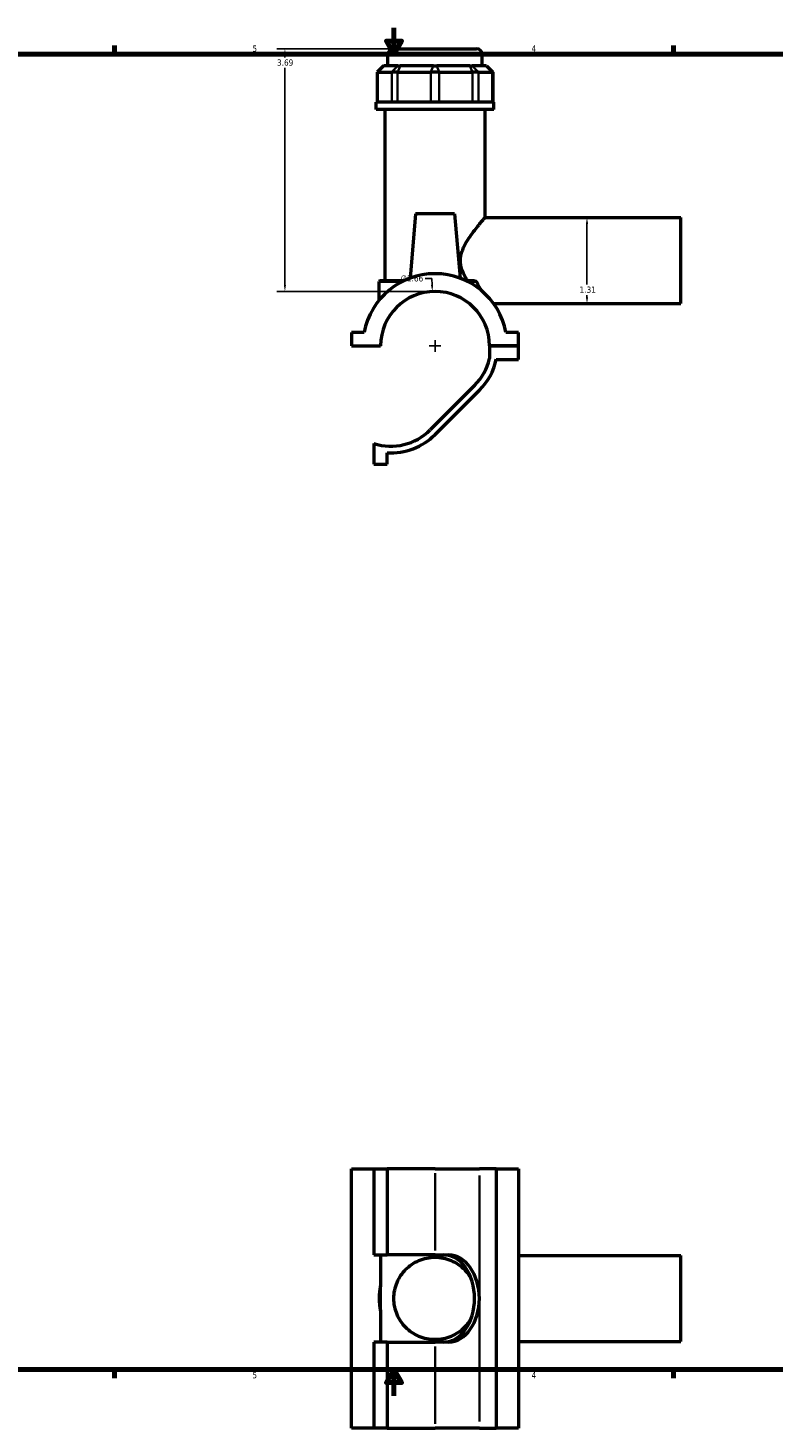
# Model space of a CAD drawing. Header units: inches. Extents: x 0.1 to 45.4, y 0.1 to 44.6.
# Tile 2 of 6: x 11.4 to 22.8, y 0.1 to 21.4. Entities that reach past the tile are written whole.
import ezdxf

# ---------------------------------------------------------------- set-up
doc = ezdxf.new("R2010")
doc.units = ezdxf.units.IN
doc.header["$MEASUREMENT"] = 0
for name, color, linetype, lineweight in [('Border (ANSI)', 7, 'Continuous', 70), ('Dimension (ANSI)', 7, 'Continuous', 25), ('Visible (ANSI)', 7, 'Continuous', 50), ('Visible Narrow (ANSI)', 7, 'Continuous', 35)]:
    doc.layers.add(name, color=color, linetype=linetype, lineweight=lineweight)
doc.styles.add('Note Text (ANSI)', font='tahoma.ttf')
doc.dimstyles.new('Default (ANSI)', dxfattribs={"dimtxt": 0.094488, "dimasz": 0.098425, "dimexe": 0.125, "dimexo": 0.0625, "dimgap": 0.031496, "dimtad": 0, "dimtih": 1, "dimtoh": 1, "dimrnd": 1e-08, "dimzin": 4, "dimdsep": 46, "dimtxsty": 'Note Text (ANSI)', "dimcen": 0.09, "dimdle": 0.393701, "dimclrd": 256, "dimclre": 256, "dimclrt": 5, "dimadec": 0, "dimazin": 1, "dimtfac": 1, "dimtofl": 0, "dimtmove": 0, "dimatfit": 3, "dimfxl": 1, "dimtolj": 1, "dimtzin": 4, "dimlwd": -1, "dimlwe": -1, "dimarcsym": 0})

# ---------------------------------------------------------------- blocks, each defined once
blk = doc.blocks.new('Borders Default Border')
at = {"layer": 'Border (ANSI)'}
for p, q in [((12.75, 21), (12.75, 21.134)), ((21.25, 21), (21.25, 21.134)), ((12.75, 1), (12.75, 0.866)), ((21.25, 1), (21.25, 0.866))]:
    blk.add_line(p, q, dxfattribs=at)
at = {"layer": 'Border (ANSI)', "flags": 128}
for points in [[(17, 21.4), (17, 21), (16.885, 21.2), (17.115, 21.2), (17, 21)], [(0.5, 1), (0.5, 21), (33.5, 21), (33.5, 1), (0.5, 1)], [(17, 0.6), (17, 1), (16.885, 0.8), (17.115, 0.8), (17, 1)]]:
    blk.add_lwpolyline(points, dxfattribs=at)
at = {"layer": 'Border (ANSI)', "color": 5, "true_color": 0x0000ff, "char_height": 0.0945, "attachment_point": 7, "style": 'Note Text (ANSI)'}
for s, insert in [('5', (14.847, 21.038)), ('4', (19.092, 21.04)), ('5', (14.847, 0.864)), ('4', (19.092, 0.866))]:
    blk.add_mtext(s, dxfattribs=dict(at, insert=insert))
blk = doc.blocks.new('*D6')
at = {"layer": 'Defpoints', "color": 0, "transparency": 16777216}
for p in [(17.584, 17.392), (17.665, 15.737)]:
    blk.add_point(p, dxfattribs=at)
at = {"layer": 'Dimension (ANSI)', "transparency": 16777216}
for p, q in [((17.476, 17.589), (17.575, 17.589)), ((17.575, 17.589), (17.58, 17.491)), ((17.625, 16.475), (17.625, 16.655)), ((17.535, 16.565), (17.715, 16.565))]:
    blk.add_line(p, q, dxfattribs=at)
blk.add_solid([(17.596, 17.492), (17.563, 17.49), (17.584, 17.392)], dxfattribs=at)
at = {"layer": 'Dimension (ANSI)', "color": 5, "transparency": 16777216, "insert": (17.1, 17.64), "char_height": 0.0945, "attachment_point": 1, "style": 'Note Text (ANSI)'}
blk.add_mtext('\\A1;∅1.66', dxfattribs=at)
blk = doc.blocks.new('*D7')
at = {"layer": 'Defpoints', "color": 0, "transparency": 16777216}
for p in [(19.936, 18.519), (19.936, 17.208), (19.986, 17.208)]:
    blk.add_point(p, dxfattribs=at)
at = {"layer": 'Dimension (ANSI)', "transparency": 16777216}
for p, q in [((19.936, 18.421), (19.936, 17.499)), ((19.936, 17.306), (19.936, 17.338))]:
    blk.add_line(p, q, dxfattribs=at)
for points in [[(19.92, 18.421), (19.953, 18.421), (19.936, 18.519)], [(19.92, 17.306), (19.953, 17.306), (19.936, 17.208)]]:
    blk.add_solid(points, dxfattribs=at)
at = {"layer": 'Dimension (ANSI)', "color": 5, "transparency": 16777216, "insert": (19.823, 17.468), "char_height": 0.0945, "attachment_point": 1, "style": 'Note Text (ANSI)'}
blk.add_mtext('\\A1;1.31', dxfattribs=at)
blk = doc.blocks.new('*D8')
at = {"layer": 'Defpoints', "color": 0, "transparency": 16777216}
for p in [(15.341, 21.083), (16.992, 21.083), (17.625, 17.393)]:
    blk.add_point(p, dxfattribs=at)
at = {"layer": 'Dimension (ANSI)', "transparency": 16777216}
for p, q in [((16.929, 21.083), (15.216, 21.083)), ((15.341, 20.985), (15.341, 20.953)), ((15.341, 17.492), (15.341, 20.792)), ((17.562, 17.393), (15.216, 17.393))]:
    blk.add_line(p, q, dxfattribs=at)
for points in [[(15.325, 20.985), (15.358, 20.985), (15.341, 21.083)], [(15.325, 17.492), (15.358, 17.492), (15.341, 17.393)]]:
    blk.add_solid(points, dxfattribs=at)
at = {"layer": 'Dimension (ANSI)', "color": 5, "transparency": 16777216, "insert": (15.221, 20.922), "char_height": 0.0945, "attachment_point": 1, "style": 'Note Text (ANSI)'}
blk.add_mtext('\\A1;3.69', dxfattribs=at)

msp = doc.modelspace()

# ---------------------------------------------------------------- linework, layer by layer
at = {"layer": 'Visible (ANSI)'}
for p, q in [((16.992, 21.083), (18.258, 21.083)), ((16.909, 20.825), (16.909, 21.001)), ((18.341, 20.825), (18.341, 21.001)), ((16.843, 20.825), (16.743, 20.726)), ((16.756, 20.726), (16.743, 20.726)), ((16.743, 20.726), (16.743, 20.272)), ((16.756, 20.726), (16.966, 20.726)), ((16.843, 20.825), (16.848, 20.825)), ((17.058, 20.825), (16.848, 20.825)), ((17.055, 20.726), (16.966, 20.726)), ((17.055, 20.726), (17.561, 20.726)), ((17.058, 20.825), (17.093, 20.825)), ((17.6, 20.825), (17.093, 20.825)), ((17.688, 20.726), (17.561, 20.726)), ((17.6, 20.825), (17.65, 20.825)), ((18.156, 20.825), (17.65, 20.825)), ((17.688, 20.726), (18.194, 20.726)), ((18.156, 20.825), (18.192, 20.825)), ((18.402, 20.825), (18.192, 20.825)), ((18.284, 20.726), (18.194, 20.726)), ((18.284, 20.726), (18.494, 20.726)), ((18.402, 20.825), (18.407, 20.825)), ((18.407, 20.825), (18.506, 20.726)), ((18.506, 20.726), (18.494, 20.726)), ((18.506, 20.726), (18.506, 20.272)), ((18.52, 20.272), (16.73, 20.272)), ((16.73, 20.161), (16.73, 20.272)), ((18.52, 20.161), (18.52, 20.272)), ((18.52, 20.161), (16.73, 20.161)), ((16.864, 17.56), (16.864, 20.161)), ((18.386, 18.519), (18.386, 20.161)), ((17.33, 18.575), (17.244, 17.595)), ((17.92, 18.575), (17.33, 18.575)), ((17.92, 18.575), (18.006, 17.595)), ((18.386, 18.519), (21.365, 18.519)), ((21.365, 17.208), (21.365, 18.519)), ((16.791, 17.56), (16.775, 17.544)), ((16.775, 17.261), (16.775, 17.544)), ((17.126, 17.544), (16.775, 17.544)), ((16.791, 17.56), (17.16, 17.56)), ((18.09, 17.56), (18.223, 17.56)), ((18.254, 17.544), (18.124, 17.544)), ((18.516, 17.208), (21.365, 17.208)), ((16.355, 16.772), (16.355, 16.567)), ((16.546, 16.772), (16.355, 16.772)), ((18.895, 16.772), (18.704, 16.772)), ((18.895, 16.567), (18.895, 16.772)), ((16.355, 16.567), (16.796, 16.567)), ((16.775, 16.563), (16.775, 16.567)), ((16.796, 16.563), (16.775, 16.563)), ((18.454, 16.567), (18.895, 16.567)), ((18.895, 16.567), (18.454, 16.567)), ((18.454, 16.567), (18.454, 16.373)), ((18.895, 16.361), (18.895, 16.567)), ((18.556, 16.361), (18.895, 16.361)), ((18.226, 15.963), (17.552, 15.289)), ((17.625, 15.217), (18.299, 15.891)), ((16.694, 15.08), (16.694, 14.768)), ((16.899, 14.768), (16.899, 14.939)), ((16.694, 14.768), (16.899, 14.768)), ((16.355, 0.11), (16.355, 4.05)), ((16.355, 4.05), (16.694, 4.05)), ((16.694, 4.05), (16.694, 2.743)), ((16.694, 4.05), (16.899, 4.05)), ((16.899, 4.05), (16.899, 2.743)), ((17.625, 4.05), (16.899, 4.05)), ((17.625, 4.05), (18.299, 4.05)), ((18.556, 4.05), (18.299, 4.05)), ((18.556, 4.05), (18.556, 0.11)), ((18.556, 4.05), (18.895, 4.05)), ((18.895, 4.05), (18.895, 0.11)), ((16.694, 2.743), (16.899, 2.743)), ((16.796, 2.743), (16.796, 2.271)), ((17.625, 2.743), (16.899, 2.743)), ((17.625, 2.743), (17.83, 2.743)), ((18.895, 2.736), (21.365, 2.736)), ((21.365, 1.425), (21.365, 2.736)), ((16.796, 1.89), (16.796, 2.271)), ((16.796, 1.89), (16.796, 1.417)), ((16.899, 1.417), (16.694, 1.417)), ((16.694, 1.417), (16.694, 0.11)), ((16.899, 1.417), (17.625, 1.417)), ((16.899, 1.417), (16.899, 0.11)), ((17.83, 1.417), (17.625, 1.417)), ((18.895, 1.425), (21.365, 1.425)), ((16.694, 0.11), (16.355, 0.11)), ((16.899, 0.11), (16.694, 0.11)), ((16.899, 0.11), (17.625, 0.11)), ((18.299, 0.11), (17.625, 0.11)), ((18.299, 0.11), (18.556, 0.11)), ((18.895, 0.11), (18.556, 0.11))]:
    msp.add_line(p, q, dxfattribs=at)
for centre, radius, start, end in [((16.992, 21.001), 0.0829, 90, 180), ((18.258, 21.001), 0.0829, 0, 90), ((17.625, 16.565), 1.099, 10.8674, 169.1326), ((17.625, 16.565), 0.829, 0.1361, 179.8639), ((17.625, 16.565), 0.851, 315, 346.9633), ((17.625, 16.565), 0.953, 315, 347.6862), ((16.951, 15.891), 0.851, 252.4004, 315), ((16.951, 15.891), 0.953, 266.8726, 315), ((17.625, 2.08), 0.85, 167.0731, 192.9269)]:
    msp.add_arc(centre, radius, start, end, dxfattribs=at)
for centre, major_axis, start_param, end_param in [((17.758, 2.08), (0, 0.663), 4.712389, 6.283185), ((17.83, 2.08), (0, 0.663), 4.712389, 6.283185), ((17.758, 2.08), (0, -0.663), 0, 1.570796), ((17.83, 2.08), (0, -0.663), 0, 1.570796)]:
    msp.add_ellipse(centre, major_axis=major_axis, ratio=0.707107, start_param=start_param, end_param=end_param, dxfattribs=at)
for points, knots in [([(18.116, 17.56), (18.106, 17.575), (18.097, 17.591), (18.067, 17.646), (18.048, 17.687), (18.019, 17.773), (18.011, 17.817), (18.011, 17.91), (18.019, 17.954), (18.048, 18.04), (18.067, 18.081), (18.11, 18.16), (18.134, 18.197), (18.182, 18.266), (18.206, 18.298), (18.249, 18.354), (18.27, 18.38), (18.308, 18.428), (18.326, 18.449), (18.355, 18.483), (18.366, 18.497), (18.382, 18.514), (18.386, 18.519), (18.386, 18.519)], [-6.339959, -6.339959, -6.339959, -6.339959, -6.198897, -6.198897, -5.846464, -5.846464, -5.49403, -5.49403, -5.141597, -5.141597, -4.789164, -4.789164, -4.436731, -4.436731, -4.084298, -4.084298, -3.749977, -3.749977, -3.415656, -3.415656, -3.081336, -3.081336, -2.747015, -2.747015, -2.747015, -2.747015]), ([(16.796, 16.563), (16.796, 16.563), (16.796, 16.564), (16.796, 16.565), (16.796, 16.566), (16.796, 16.567)], [-7.60711492, -7.60711492, -7.60711492, -7.60711492, -7.60210043, -7.60210043, -7.59708594, -7.59708594, -7.59708594, -7.59708594]), ([(16.998, 2.08), (16.998, 2.122), (17.003, 2.165), (17.019, 2.247), (17.032, 2.287), (17.08, 2.401), (17.127, 2.469), (17.208, 2.55), (17.239, 2.575), (17.305, 2.621), (17.342, 2.641), (17.418, 2.673), (17.459, 2.686), (17.542, 2.703), (17.584, 2.707), (17.666, 2.707), (17.708, 2.703), (17.791, 2.686), (17.831, 2.673), (17.908, 2.641), (17.944, 2.621), (18.011, 2.575), (18.041, 2.55), (18.11, 2.482), (18.147, 2.432), (18.177, 2.376)], [0, 0, 0, 0, 0.321182, 0.321182, 0.642365, 0.642365, 1.284729, 1.284729, 1.598834, 1.598834, 1.912938, 1.912938, 2.227043, 2.227043, 2.541148, 2.541148, 2.855252, 2.855252, 3.169357, 3.169357, 3.483462, 3.483462, 3.797566, 3.797566, 4.291349, 4.291349, 4.291349, 4.291349]), ([(18.177, 1.784), (18.147, 1.729), (18.11, 1.679), (18.041, 1.611), (18.011, 1.585), (17.944, 1.54), (17.908, 1.52), (17.831, 1.487), (17.791, 1.475), (17.708, 1.458), (17.666, 1.454), (17.584, 1.454), (17.542, 1.458), (17.459, 1.475), (17.418, 1.487), (17.342, 1.52), (17.305, 1.54), (17.239, 1.585), (17.208, 1.611), (17.127, 1.692), (17.08, 1.76), (17.032, 1.874), (17.019, 1.914), (17.003, 1.996), (16.998, 2.038), (16.998, 2.08)], [5.873242, 5.873242, 5.873242, 5.873242, 6.367024, 6.367024, 6.681129, 6.681129, 6.995234, 6.995234, 7.309338, 7.309338, 7.623443, 7.623443, 7.937548, 7.937548, 8.251652, 8.251652, 8.565757, 8.565757, 8.879861, 8.879861, 9.522226, 9.522226, 9.843408, 9.843408, 10.164591, 10.164591, 10.164591, 10.164591])]:
    msp.add_open_spline(points, degree=3, knots=knots, dxfattribs=at)
for points in [[(18.223, 17.56), (18.233, 17.555), (18.243, 17.549), (18.254, 17.544)], [(18.336, 17.402), (18.31, 17.443), (18.281, 17.491), (18.254, 17.544)]]:
    msp.add_open_spline(points, degree=3, dxfattribs=at)
at = {"layer": 'Visible Narrow (ANSI)'}
for p, q in [((18.332, 21.001), (16.918, 21.001)), ((16.756, 20.294), (16.756, 20.703)), ((16.843, 20.82), (16.761, 20.731)), ((16.966, 20.703), (16.966, 20.294)), ((17.053, 20.82), (16.97, 20.731)), ((17.055, 20.294), (17.055, 20.703)), ((17.092, 20.82), (17.057, 20.731)), ((17.561, 20.703), (17.561, 20.294)), ((17.598, 20.82), (17.563, 20.731)), ((17.652, 20.82), (17.686, 20.731)), ((17.688, 20.294), (17.688, 20.703)), ((18.158, 20.82), (18.192, 20.731)), ((18.194, 20.703), (18.194, 20.294)), ((18.197, 20.82), (18.279, 20.731)), ((18.284, 20.294), (18.284, 20.703)), ((18.406, 20.82), (18.489, 20.731)), ((18.494, 20.703), (18.494, 20.294)), ((17.625, 3.985), (17.625, 2.809)), ((18.299, 3.952), (18.299, 2.179)), ((18.299, 1.982), (18.299, 0.209)), ((17.625, 1.352), (17.625, 0.176))]:
    msp.add_line(p, q, dxfattribs=at)

# ---------------------------------------------------------------- block references
msp.add_blockref('Borders Default Border', (0, 0))

# ---------------------------------------------------------------- dimensions: what is measured, and where the dimension line sits
at = {"layer": 'Dimension (ANSI)'}
for base, p1, p2, angle, override, picture, middle in [((15.341, 21.083), (17.625, 17.393), (16.992, 21.083), 90, {"dimgap": 0.031496, "dimdec": 2, "dimtol": 0, "dimlim": 0, "dimtp": 0, "dimtm": 0, "dimtdec": 2, "dimatfit": 1}, '*D8', (15.341, 20.873)), ((19.936, 17.208), (19.936, 18.519), (19.986, 17.208), 270, {"dimgap": 0.031496, "dimdec": 2, "dimse1": 1, "dimse2": 1, "dimtol": 0, "dimlim": 0, "dimtp": 0, "dimtm": 0, "dimtdec": 2, "dimatfit": 1}, '*D7', (19.936, 17.419))]:
    dim = msp.add_linear_dim(base=base, p1=p1, p2=p2, angle=angle, dimstyle='Default (ANSI)', override=override, dxfattribs=at)
    dim.commit()
    dim.dimension.update_dxf_attribs({"geometry": picture, "text_midpoint": middle, "dimtype": 160})
dim = msp.add_diameter_dim_2p(p1=(17.665, 15.737), p2=(17.584, 17.392), dimstyle='Default (ANSI)', override={"dimgap": 0.031496, "dimdec": 2, "dimlfac": 1, "dimtol": 0, "dimlim": 0, "dimtp": 0, "dimtm": 0, "dimtdec": 2}, dxfattribs=at)
dim.commit()
dim.dimension.update_dxf_attribs({"geometry": '*D6', "text_midpoint": (17.272, 17.589)})

doc.saveas('drawing.dxf')
